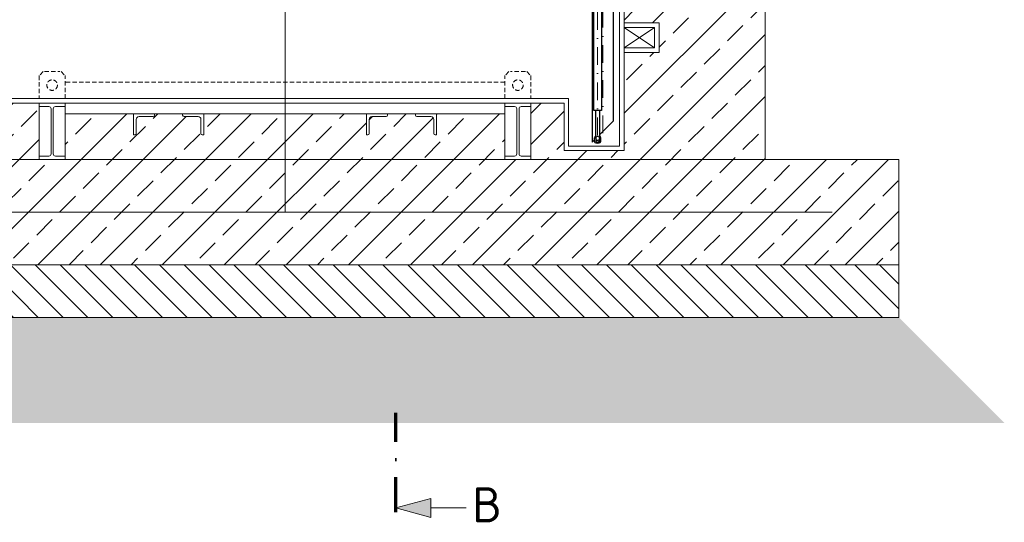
# Model space of a CAD drawing. Header units: millimetres. Extents: x -89243 to 29100, y -5468 to 8855.
# Tile 15 of 23: x 19555 to 22358, y -1783 to -352. Entities that reach past the tile are written whole.
import ezdxf
from ezdxf.enums import TextEntityAlignment as Align

# ---------------------------------------------------------------- set-up
doc = ezdxf.new("R2010")
doc.units = ezdxf.units.MM
doc.header["$MEASUREMENT"] = 0
for name, pattern in [('HIDDEN', [0.375, 0.25, -0.125]), ('STRICHPUNKT2', [0.5, 0.25, -0.125, 0, -0.125]), ('STRICHPUNKTX2', [2, 1, -0.5, 0, -0.5])]:
    doc.linetypes.add(name, pattern=pattern)
for name, color, linetype, lineweight in [('P------T7', 7, 'Continuous', 18), ('P-BS----Bem', 7, 'Continuous', 18), ('P-BS---Schnitt', 7, 'Continuous', 18), ('P-SSLEIX', 7, 'STRICHPUNKT2', 18), ('Verz. Bandstahl 30x3_5mm im Beton', 5, 'GRENZE1', 18)]:
    doc.layers.add(name, color=color, linetype=linetype, lineweight=lineweight)
doc.layers.add('P-MU050ENTL', color=7, linetype='Continuous')
doc.styles.get("Standard").update_dxf_attribs({"font": 'isocpeur.ttf'})
doc.linetypes.add('GRENZE1', pattern='A,6.35,-2.54,[133,ltypeshp.shx,S=2.54,R=0,X=-2.54,Y=0],-2.54,25.4', length=36.83)
doc.dimstyles.new('Kopie von ISO-25', dxfattribs={"dimscale": 20, "dimtxt": 2.5, "dimasz": 3, "dimexe": 1.25, "dimexo": 0.625, "dimgap": 1, "dimtad": 1, "dimtxsty": 'Standard', "dimcen": 2.5, "dimadec": 0, "dimazin": 0, "dimtfac": 1, "dimtmove": 0, "dimatfit": 1, "dimfxl": 0, "dimarcsym": 0})

# ---------------------------------------------------------------- blocks, each defined once
blk = doc.blocks.new('_Oblique')
at = {"color": 0, "linetype": 'ByBlock', "lineweight": -2}
blk.add_line((-0.5, -0.5), (0.5, 0.5), dxfattribs=at)
blk = doc.blocks.new('*D7')
at = {"layer": 'Defpoints', "color": 0, "lineweight": 0, "transparency": 16777216}
for p in [(19630, 1771.2), (18071.4, -576.8), (19836.4, -576.8)]:
    blk.add_point(p, dxfattribs=at)
at = {"layer": 'P-BS----Bem', "color": 0, "lineweight": -2, "transparency": 16777216}
for p, q in [((19030, 1771.2), (18046.4, 1771.2)), ((18071.4, 1771.2), (18071.4, -576.8)), ((19236.4, -576.8), (18046.4, -576.8))]:
    blk.add_line(p, q, dxfattribs=at)
at = {"layer": 'P-BS----Bem', "color": 0, "lineweight": -2, "transparency": 16777216, "xscale": 60, "yscale": 60, "zscale": 60}
for p, rotation in [((18071.4, 1771.2), 90), ((18071.4, -576.8), 270)]:
    blk.add_blockref('_Oblique', p, dxfattribs=dict(at, rotation=rotation))
at = {"layer": 'P-BS----Bem', "color": 0, "transparency": 16777216, "insert": (18026.4, 597.2), "char_height": 50, "attachment_point": 5, "rotation": 90}
blk.add_mtext('2348', dxfattribs=at)

msp = doc.modelspace()

# ---------------------------------------------------------------- hatches: boundary and pattern name
at = {"lineweight": 9}
h = msp.add_hatch(dxfattribs=at)
h.set_pattern_fill('ANSI33', color=256, scale=500)
h.set_pattern_definition([(45, (20310, 360.69), (-88.388, 88.388), []), (45, (20398.4, 360.69), (-88.3883, 88.3883), [62.5, -31.25])])
h.paths.add_polyline_path([(19344.506, 796.788), (19244.706, 796.788), (19244.706, 880.688), (19344.506, 880.688), (19344.506, 1442.688), (19244.706, 1442.688), (19244.706, 1526.588), (19344.506, 1526.588), (19344.506, 1616.388), (19257.706, 1703.188), (19257.706, 1716.188), (19257.706, 1743.688), (19280.113, 1743.688), (19280.113, 1771.188), (18943.206, 1754.388), (18943.206, -749.812), (18562.206, -749.812), (18562.206, -1049.812), (22057.806, -1049.812), (22057.806, -749.812), (21676.806, -749.812), (21676.806, 1754.388), (21339.898, 1771.188), (21339.898, 1743.688), (21362.306, 1743.688), (21362.306, 1716.188), (21362.306, 1703.188), (21275.506, 1616.388), (21275.506, 1526.588), (21375.306, 1526.588), (21375.306, 1442.688), (21275.506, 1442.688), (21275.506, 880.688), (21375.306, 880.688), (21375.306, 796.788), (21275.506, 796.788), (21275.506, -361.212), (21375.306, -361.212), (21375.306, -445.112), (21275.506, -445.112), (21275.506, -724.812), (21104.506, -724.812), (21104.506, -589.812), (21010.006, -589.812), (21010.006, -599.312), (21010.006, -740.312), (21010.006, -749.812), (20936.006, -749.812), (20936.006, -740.312), (20936.006, -619.812), (20741.506, -619.812), (20741.506, -679.812), (20737.506, -679.812, -0.41421356), (20733.506, -675.812), (20733.506, -635.812, 0.41421356), (20725.506, -627.812), (20685.506, -627.812, -0.41421356), (20681.506, -623.812), (20681.506, -619.812), (20601.506, -619.812), (20601.506, -623.812, -0.41421356), (20597.506, -627.812), (20557.506, -627.812, 0.41421356), (20549.506, -635.812), (20549.506, -675.812, -0.41421356), (20545.506, -679.812), (20541.506, -679.812), (20541.506, -619.812), (20078.506, -619.812), (20078.506, -679.812), (20074.506, -679.812, -0.41421356), (20070.506, -675.812), (20070.506, -635.812, 0.41421356), (20062.506, -627.812), (20022.506, -627.812, -0.41421356), (20018.506, -623.812), (20018.506, -619.812), (19938.506, -619.812), (19938.506, -623.812, -0.41421356), (19934.506, -627.812), (19894.506, -627.812, 0.41421356), (19886.506, -635.812), (19886.506, -675.812, -0.41421356), (19882.506, -679.812), (19878.506, -679.812), (19878.506, -619.812), (19684.006, -619.812), (19684.006, -740.312), (19684.006, -749.812), (19610.006, -749.812), (19610.006, -740.312), (19610.006, -589.812), (19344.506, -589.812), (19344.506, -445.112), (19244.706, -445.112), (19244.706, -361.212), (19344.506, -361.212)])
h = msp.add_hatch(dxfattribs=at)
h.set_pattern_fill('ANSI31', color=256, scale=400, angle=90)
h.set_pattern_definition([(135, (20310.006, -1124.81), (-35.3553, -35.3553), [])])
h.paths.add_polyline_path([(18562.206, -1049.812), (22057.806, -1049.812), (22057.806, -1199.812), (18562.206, -1199.812)])
h = msp.add_hatch(dxfattribs=at)
h.set_pattern_fill('GRAVEL', color=256, scale=50)
h.set_pattern_definition([(228.01279, (20346.0058, -1299.812), (-400, -450), [6.7268, -665.9544]), (184.96974, (20341.5058, -1304.812), (600, 50), [11.5434, -1142.7962]), (132.51045, (20330.0058, -1305.812), (500, -550), [8.1394, -805.8016]), (267.27369, (20310.5058, -1318.312), (50, 1000), [10.5119, -1040.6779]), (292.83365, (20310.0058, -1328.812), (-250, 600), [10.30775, -1020.46866]), (357.27369, (20314.0058, -1338.312), (-1000, 50), [10.5119, -1040.6779]), (37.69424, (20324.5058, -1338.8121), (-650, -500), [13.90145, -1376.2424]), (72.25533, (20335.5058, -1330.3121), (350, 1100), [13.1244, -1299.3161]), (121.42957, (20339.5058, -1317.812), (-400, 650), [10.5475, -1044.20366]), (175.23636, (20334.0058, -1308.812), (550, -50), [12.0416, -590.0381]), (222.39744, (20322.0058, -1307.8121), (-600, -550), [15.5724, -1541.66875]), (138.81407, (20360.006, -1318.812), (-350, 300), [5.31505, -526.1922]), (171.46923, (20356.0058, -1315.312), (650, -100), [10.11185, -1001.0756]), (225, (20346.006, -1313.812), (-6e-15, -50), [7.071, -63.6396]), (203.1986, (20342.506, -1307.812), (250, 100), [3.8079, -376.9808]), (291.8014, (20339.006, -1309.312), (-50, 150), [5.3851, -263.8731]), (30.96376, (20341.006, -1314.312), (150, 100), [8.7464, -282.8011]), (161.56505, (20348.506, -1309.812), (100, -50), [6.3245, -151.7893]), (16.38954, (20310.0058, -1309.312), (500, 150), [8.86, -877.14226]), (70.34618, (20318.5058, -1306.812), (-200, -550), [7.43305, -735.8704]), (293.1986, (20348.506, -1299.812), (-100, 250), [7.6158, -373.1729]), (343.61046, (20351.5058, -1306.812), (-500, 150), [8.86, -877.14226]), (339.44395, (20310.006, -1340.312), (-250, 100), [8.544, -418.6562]), (294.77514, (20318.0058, -1343.312), (-250, 550), [7.1589, -708.73215]), (66.8014, (20349.006, -1349.812), (100, 250), [7.6158, -373.1729]), (17.35402, (20352.0058, -1342.812), (-650, -200), [8.38155, -829.7712]), (69.44395, (20324.506, -1349.812), (-100, -250), [4.272, -422.9282]), (101.30993, (20346.006, -1349.812), (-50, 200), [2.5495, -252.4015]), (165.96376, (20345.506, -1347.312), (150, -50), [10.3078, -195.8475]), (186.009, (20335.5058, -1344.812), (500, 50), [9.5525, -945.69616]), (303.6901, (20341.006, -1318.812), (-50, 100), [7.2111, -173.0665]), (353.15723, (20345.0058, -1324.8121), (850, -100), [12.5897, -1246.3781]), (60.9454, (20357.506, -1326.312), (-200, -350), [5.1478, -509.6337]), (90, (20360.006, -1321.81), (-50, 50), [3, -47]), (120.25644, (20334.5058, -1343.312), (200, -350), [6.9462, -687.676]), (48.01279, (20331.0058, -1337.312), (400, 450), [13.4536, -659.2276]), (0, (20340.006, -1327.31), (50, 50), [13, -37]), (325.30485, (20353.0058, -1327.312), (500, -350), [7.9057, -782.6637]), (254.0546, (20359.506, -1331.812), (-50, -200), [7.2801, -356.7254]), (207.64598, (20357.5058, -1338.812), (-950, -500), [11.85325, -1173.4737]), (175.42608, (20347.0058, -1344.3121), (-650, 50), [12.53995, -1241.4537])])
h.paths.add_polyline_path([(22057.806, -1199.812), (18562.206, -1199.812), (18262.206, -1499.812), (22357.806, -1499.812)])
at = {"layer": 'P-BS---Schnitt', "linetype": 'Continuous', "lineweight": 18}
msp.add_hatch(color=0, dxfattribs=at).paths.add_polyline_path([(20625.291, -1742.111), (20725.291, -1768.906), (20725.291, -1715.316)])

# ---------------------------------------------------------------- linework, layer by layer
at = {"lineweight": 0}
for p, q in [((21676.806, 1754.388), (21676.806, -749.812)), ((21262.506, -711.812), (21262.506, 1716.188)), ((21275.506, -724.812), (21275.506, 1703.188)), ((21275.506, -432.112), (21362.306, -374.212)), ((21275.506, -374.212), (21362.306, -432.112)), ((21117.506, -576.812), (19357.506, -576.812)), ((21117.506, -711.812), (21117.506, -576.812)), ((21104.506, -589.812), (19344.506, -589.812)), ((19610.006, -589.812), (19610.006, -740.312)), ((19684.006, -740.312), (19684.006, -589.812)), ((20936.006, -740.312), (20936.006, -589.812)), ((21010.006, -589.812), (21010.006, -740.312)), ((21104.506, -589.812), (21104.506, -724.812)), ((21104.506, -724.812), (21275.506, -724.812)), ((21262.506, -711.812), (21117.506, -711.812)), ((20310.006, -749.812), (18562.206, -749.812)), ((20310.006, -749.812), (22057.806, -749.812)), ((22057.806, -749.812), (22057.806, -1049.812)), ((22057.806, -1049.812), (18562.206, -1049.812))]:
    msp.add_line(p, q, dxfattribs=at)
at = {"linetype": 'HIDDEN', "lineweight": 0, "ltscale": 50}
for p, q in [((19621.506, -499.812), (19610.006, -511.312)), ((19625.506, -499.812), (19668.506, -499.812)), ((19672.506, -499.812), (19684.006, -511.312)), ((20947.506, -499.812), (20936.006, -511.312)), ((20994.506, -499.812), (20951.506, -499.812)), ((20998.506, -499.812), (21010.006, -511.312)), ((19610.006, -511.312), (19610.006, -576.812)), ((19684.006, -576.812), (19684.006, -511.312)), ((20936.006, -529.812), (19684.006, -529.812)), ((20936.006, -576.812), (20936.006, -511.312)), ((21010.006, -511.312), (21010.006, -576.812))]:
    msp.add_line(p, q, dxfattribs=at)
for p, q in [((21191.304, -698.763), (21191.304, -688.17)), ((21195.054, -682.763), (21192.476, -685.342)), ((21195.054, -689.763), (21195.054, -697.467)), ((21195.054, -697.467), (21200.054, -702.763)), ((21205.054, -697.467), (21200.054, -702.763)), ((21205.054, -682.763), (21207.633, -685.342)), ((21205.054, -689.763), (21205.054, -697.467)), ((21208.804, -698.763), (21208.804, -688.17)), ((21195.304, -702.763), (21204.804, -702.763))]:
    msp.add_line(p, q)
msp.add_lwpolyline([(21189.304, -266.755), (21210.804, -266.755), (21210.804, -610.124), (21189.304, -610.124)], close=True)
at = {"lineweight": 0}
msp.add_lwpolyline([(21275.506, -361.212), (21375.306, -361.212), (21375.306, -445.112), (21275.506, -445.112)], dxfattribs=at)
for points in [[(21362.306, -374.212), (21275.506, -374.212), (21275.506, -432.112), (21362.306, -432.112)], [(19684.006, -619.812), (20936.006, -619.812), (20936.006, -589.812), (19684.006, -589.812)], [(18562.206, -1049.812), (22057.806, -1049.812), (22057.806, -1199.812), (18562.206, -1199.812)]]:
    msp.add_lwpolyline(points, close=True, dxfattribs=at)
for points in [[(19610.006, -589.812), (19684.006, -589.812), (19684.006, -599.312), (19656.456, -599.312, 0.41421356), (19650.156, -605.612), (19650.156, -734.012, 0.41421356), (19656.456, -740.312), (19684.006, -740.312), (19684.006, -749.812), (19610.006, -749.812), (19610.006, -740.312), (19637.556, -740.312, 0.41421356), (19643.856, -734.012), (19643.856, -605.612, 0.41421356), (19637.556, -599.312), (19610.006, -599.312)], [(21010.006, -589.812), (20936.006, -589.812), (20936.006, -599.312), (20963.556, -599.312, -0.41421356), (20969.856, -605.612), (20969.856, -734.012, -0.41421356), (20963.556, -740.312), (20936.006, -740.312), (20936.006, -749.812), (21010.006, -749.812), (21010.006, -740.312), (20982.456, -740.312, -0.41421356), (20976.156, -734.012), (20976.156, -605.612, -0.41421356), (20982.456, -599.312), (21010.006, -599.312)], [(19878.506, -679.812), (19878.506, -619.812), (19938.506, -619.812), (19938.506, -623.812, -0.41421356), (19934.506, -627.812), (19894.506, -627.812, 0.41421356), (19886.506, -635.812), (19886.506, -675.812, -0.41421356), (19882.506, -679.812)], [(20078.506, -679.812), (20078.506, -619.812), (20018.506, -619.812), (20018.506, -623.812, 0.41421356), (20022.506, -627.812), (20062.506, -627.812, -0.41421356), (20070.506, -635.812), (20070.506, -675.812, 0.41421356), (20074.506, -679.812)], [(20541.506, -679.812), (20541.506, -619.812), (20601.506, -619.812), (20601.506, -623.812, -0.41421356), (20597.506, -627.812), (20557.506, -627.812, 0.41421356), (20549.506, -635.812), (20549.506, -675.812, -0.41421356), (20545.506, -679.812)], [(20741.506, -679.812), (20741.506, -619.812), (20681.506, -619.812), (20681.506, -623.812, 0.41421356), (20685.506, -627.812), (20725.506, -627.812, -0.41421356), (20733.506, -635.812), (20733.506, -675.812, 0.41421356), (20737.506, -679.812)]]:
    msp.add_lwpolyline(points, format="xyb", close=True, dxfattribs=at)
for points in [[(21195.054, -689.763), (21195.054, -610.124)], [(21205.054, -610.124), (21205.054, -689.763)]]:
    msp.add_lwpolyline(points)
at = {"linetype": 'HIDDEN', "lineweight": 0, "ltscale": 50}
for centre in [(19647.006, -538.312), (20973.006, -538.312)]:
    msp.add_circle(centre, 15, dxfattribs=at)
for centre, radius, start, end in [((21195.304, -688.17), 4, 135, 180), ((21195.304, -698.763), 4, 180, 270), ((21197.873, -685.097), 4.33, 130.620748, 167.71139), ((21204.804, -698.763), 4, 270, 0), ((21204.804, -688.17), 4, 0, 45)]:
    msp.add_arc(centre, radius, start, end)
msp.add_ellipse((21200.054, -689.763), major_axis=(0, -6.286), ratio=0.79538887)
at = {"layer": 'P-BS---Schnitt', "color": 0, "linetype": 'STRICHPUNKTX2', "lineweight": 70, "ltscale": 100}
msp.add_line((20625.291, -1754.207), (20625.291, -1471.252), dxfattribs=at)
at = {"layer": 'P-BS---Schnitt', "color": 0, "linetype": 'Continuous', "lineweight": 18}
msp.add_line((20825.291, -1742.111), (20725.291, -1742.111), dxfattribs=at)
msp.add_lwpolyline([(20725.291, -1768.906), (20725.291, -1715.316), (20625.291, -1742.111), (20725.291, -1768.906)], dxfattribs=at)
at = {"layer": 'P-MU050ENTL', "linetype": 'Continuous', "ltscale": 10}
for points in [[(21184.57, -247.836), (21184.57, -700.363), (21191.304, -693.629)], [(21205.054, -679.879), (21244.87, -640.063), (21244.87, -247.836)]]:
    msp.add_lwpolyline(points, dxfattribs=at)
at = {"layer": 'P-SSLEIX', "color": 7, "linetype": 'STRICHPUNKT2', "ltscale": 200}
for p, q in [((21200.054, -130.304), (21200.054, -707.444)), ((21214.72, -224.335), (21214.72, -683.456))]:
    msp.add_line(p, q, dxfattribs=at)
at = {"layer": 'Verz. Bandstahl 30x3_5mm im Beton', "ltscale": 5}
for p, q in [((20310.006, -899.812), (20310.006, 526.188)), ((21867.306, -899.812), (18752.706, -899.812))]:
    msp.add_line(p, q, dxfattribs=at)

# ---------------------------------------------------------------- texts
at = {"layer": 'P------T7', "color": 0, "linetype": 'Continuous', "lineweight": 25}
msp.add_text('B', height=100, dxfattribs=at).set_placement((20842.671, -1732.969), align=Align.MIDDLE_LEFT)

# ---------------------------------------------------------------- dimensions: what is measured, and where the dimension line sits
at = {"layer": 'P-BS----Bem', "color": 0}
dim = msp.add_linear_dim(base=(18071.444, -576.812), p1=(19630.006, 1771.188), p2=(19836.386, -576.812), angle=90, dimstyle='Kopie von ISO-25', override={"dimexo": 30, "dimblk1": 'Oblique', "dimblk2": 'Oblique', "dimsah": 1}, dxfattribs=at)
dim.commit()
dim.dimension.update_dxf_attribs({"geometry": '*D7', "text_midpoint": (18026.444, 597.188)})

doc.saveas('drawing.dxf')
